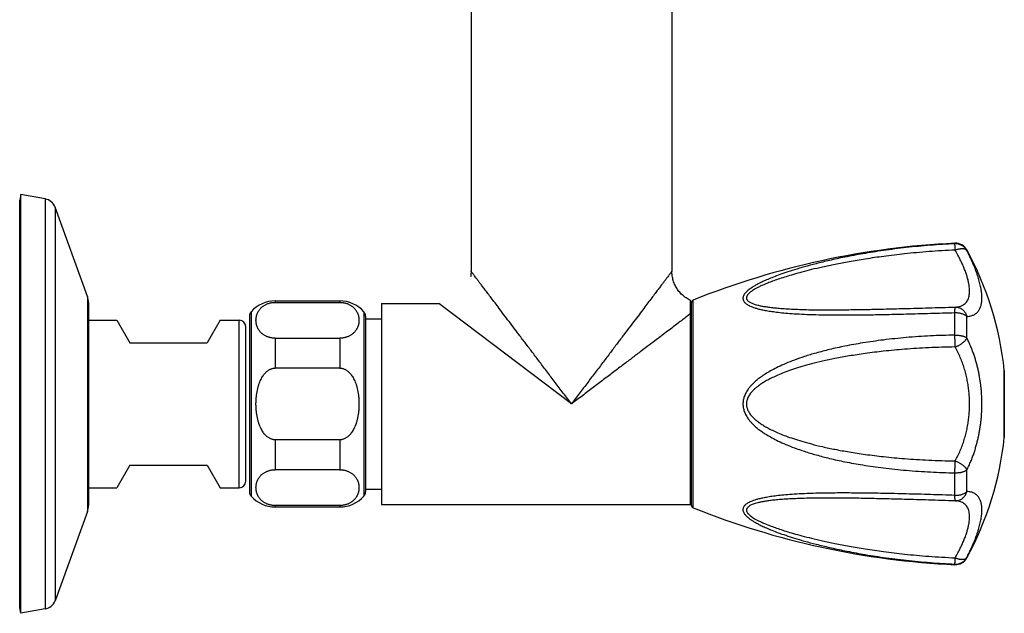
# Model space of a CAD drawing. Header units: millimetres. Extents: x 1094 to 1704, y 605 to 1147.
# Tile 12 of 14: x 1551 to 1704, y 605 to 698. Entities that reach past the tile are written whole.
import ezdxf

# ---------------------------------------------------------------- set-up
doc = ezdxf.new("R2010")
doc.units = ezdxf.units.MM
doc.header["$LTSCALE"] = 30.734
doc.layers.get('0').update_dxf_attribs({"linetype": 'CONTINUOUS'})

msp = doc.modelspace()

# ---------------------------------------------------------------- linework, layer by layer
at = {"color": 7, "linetype": 'CONTINUOUS'}
for p, q in [((1620.71, 770.32), (1620.71, 658.52)), ((1651.91, 770.32), (1651.91, 658.52)), ((1550.76, 670.42), (1550.61, 669.57)), ((1550.76, 605.42), (1550.76, 670.42)), ((1554.57, 669.74), (1550.76, 670.42)), ((1550.61, 606.27), (1550.61, 669.57)), ((1561.14, 654.62), (1556.1, 668.46)), ((1620.68, 657.99), (1620.67, 657.89)), ((1651.99, 657.61), (1651.96, 657.8)), ((1561.31, 653.66), (1561.31, 622.17)), ((1590.31, 653.92), (1600.31, 653.92)), ((1590.31, 653.69), (1600.31, 653.69)), ((1606.81, 653.52), (1615.71, 653.52)), ((1606.81, 653.52), (1606.81, 622.32)), ((1654.81, 622.32), (1654.81, 653.98)), ((1654.91, 653.58), (1654.91, 622.25)), ((1586.31, 651.56), (1586.31, 624.27)), ((1604.31, 651.56), (1604.31, 624.27)), ((1561.31, 650.92), (1565.69, 650.92)), ((1565.69, 650.92), (1567.71, 647.42)), ((1581.73, 650.92), (1579.71, 647.42)), ((1581.73, 650.92), (1584.71, 650.92)), ((1604.31, 651.14), (1606.81, 651.14)), ((1654.91, 650.42), (1654.81, 650.42)), ((1585.71, 625.92), (1585.71, 649.92)), ((1567.71, 647.42), (1579.71, 647.42)), ((1590.31, 648.12), (1600.31, 648.12)), ((1600.31, 643.48), (1590.31, 643.48)), ((1703.54, 643.12), (1703.54, 632.72)), ((1600.31, 632.35), (1590.31, 632.35)), ((1567.71, 628.42), (1565.69, 624.92)), ((1567.71, 628.42), (1579.71, 628.42)), ((1579.71, 628.42), (1581.73, 624.92)), ((1600.31, 627.71), (1590.31, 627.71)), ((1561.31, 624.92), (1565.69, 624.92)), ((1581.73, 624.92), (1584.71, 624.92)), ((1604.31, 624.7), (1606.81, 624.7)), ((1654.91, 625.42), (1654.81, 625.42)), ((1561.14, 621.21), (1556.1, 607.37)), ((1600.31, 622.14), (1590.31, 622.14)), ((1590.31, 621.92), (1600.31, 621.92)), ((1606.81, 622.32), (1654.81, 622.32)), ((1550.76, 605.42), (1550.61, 606.27)), ((1554.57, 606.09), (1550.76, 605.42))]:
    msp.add_line(p, q, dxfattribs=at)
at = {"color": 9, "linetype": 'CONTINUOUS'}
for p, q in [((1554.57, 669.74), (1554.57, 606.09)), ((1556.1, 668.46), (1556.1, 607.37)), ((1695.87, 662.78), (1695.87, 662.87)), ((1697.72, 661.75), (1697.72, 661.82)), ((1561.14, 654.62), (1561.14, 621.21)), ((1590.31, 653.92), (1590.31, 653.69)), ((1600.31, 653.92), (1600.31, 653.69)), ((1636.31, 637.92), (1615.71, 653.52)), ((1655.22, 621.79), (1655.22, 654.04)), ((1586.56, 652.22), (1586.56, 623.61)), ((1604.06, 652.22), (1604.06, 623.61)), ((1695.87, 648.6), (1695.87, 652.1)), ((1697.72, 648.16), (1697.72, 651.51)), ((1584.71, 624.92), (1584.71, 650.92)), ((1590.31, 648.12), (1590.31, 643.48)), ((1600.31, 648.12), (1600.31, 643.48)), ((1703.54, 632.7), (1703.54, 643.14)), ((1590.31, 632.35), (1590.31, 627.71)), ((1600.31, 632.35), (1600.31, 627.71)), ((1695.87, 623.73), (1695.87, 627.23)), ((1697.72, 624.33), (1697.72, 627.68)), ((1590.31, 622.14), (1590.31, 621.92)), ((1600.31, 622.14), (1600.31, 621.92)), ((1697.72, 614.01), (1697.72, 614.09)), ((1695.87, 612.97), (1695.87, 613.05))]:
    msp.add_line(p, q, dxfattribs=at)
at = {"color": 7, "linetype": 'CONTINUOUS'}
for points in [[(1620.68, 657.99), (1620.66, 657.8), (1620.63, 657.65)], [(1620.71, 658.52), (1620.71, 658.36), (1620.7, 658.17), (1620.68, 657.99)], [(1651.96, 657.8), (1651.94, 657.99), (1651.92, 658.17), (1651.91, 658.36), (1651.91, 658.52)], [(1654.81, 653.98), (1654.75, 654.01), (1654.58, 654.09), (1654.42, 654.18), (1654.26, 654.28), (1654.1, 654.38), (1653.94, 654.49), (1653.79, 654.61), (1653.65, 654.73), (1653.51, 654.85), (1653.37, 654.98), (1653.24, 655.12), (1653.12, 655.26), (1653, 655.4), (1652.88, 655.55), (1652.77, 655.71), (1652.67, 655.87), (1652.57, 656.03), (1652.48, 656.19), (1652.4, 656.36), (1652.32, 656.53), (1652.25, 656.71), (1652.18, 656.88), (1652.12, 657.06), (1652.07, 657.24), (1652.03, 657.43), (1651.99, 657.61)]]:
    msp.add_lwpolyline(points, dxfattribs=at)
for centre, radius, start, end in [((1554.22, 667.77), 2, 20, 80), ((1701.69, 538), 125, 92.667, 111.8227), ((1695.97, 660.87), 2, 28.564, 92.667), ((1653.81, 637.92), 50, 5.9936, 28.564), ((1558.51, 653.66), 2.8, 0, 20), ((1590.31, 648.92), 5, 90, 138.5904), ((1600.31, 648.92), 5, 41.4096, 90), ((1655.41, 653.58), 0.5, 111.8227, 180), ((1587.31, 651.56), 1, 138.5904, 180), ((1603.31, 651.56), 1, 0, 41.4096), ((1584.71, 649.92), 1, 0, 90), ((1703.34, 643.12), 0.2, 0, 5.9936), ((1653.81, 637.92), 50, 331.436, 354.0064), ((1703.34, 632.72), 0.2, 354.0064, 360), ((1584.71, 625.92), 1, 270, 360), ((1587.31, 624.27), 1, 180, 221.4096), ((1603.31, 624.27), 1, 318.5904, 360), ((1590.31, 626.92), 5, 221.4096, 270), ((1600.31, 626.92), 5, 270, 318.5904), ((1558.51, 622.17), 2.8, 340, 360), ((1655.41, 622.25), 0.5, 180, 248.1773), ((1701.69, 737.83), 125, 248.1773, 267.333), ((1695.97, 614.97), 2, 267.333, 331.436), ((1554.22, 608.06), 2, 280, 340)]:
    msp.add_arc(centre, radius, start, end, dxfattribs=at)
at = {"color": 9, "linetype": 'CONTINUOUS'}
for centre, start, end in [((1695.97, 660.78), 28.7027, 92.7018), ((1695.97, 615.05), 267.2981, 331.2974)]:
    msp.add_arc(centre, 2, start, end, dxfattribs=at)
for points, knots in [([(1695.87, 662.78), (1694.6, 662.72), (1692.07, 662.57), (1688.37, 662.22), (1684.86, 661.77), (1681.69, 661.27), (1678.89, 660.75), (1676.47, 660.23), (1674.38, 659.72), (1672.56, 659.23), (1670.99, 658.77), (1669.64, 658.33), (1668.47, 657.92), (1667.48, 657.54), (1666.63, 657.19), (1665.91, 656.86), (1665.31, 656.56), (1664.81, 656.28), (1664.4, 656.03), (1664.05, 655.8), (1663.77, 655.58), (1663.54, 655.38), (1663.36, 655.19), (1663.21, 655.01), (1663.1, 654.85), (1663.02, 654.69), (1662.97, 654.53), (1662.94, 654.38), (1662.94, 654.24), (1662.96, 654.09), (1663.02, 653.95), (1663.1, 653.81), (1663.21, 653.67), (1663.36, 653.54), (1663.54, 653.4), (1663.77, 653.26), (1664.05, 653.11), (1664.39, 652.97), (1664.81, 652.83), (1665.31, 652.68), (1665.91, 652.54), (1666.62, 652.4), (1667.47, 652.27), (1668.47, 652.14), (1669.63, 652.02), (1670.99, 651.92), (1672.56, 651.84), (1674.38, 651.78), (1676.47, 651.74), (1678.9, 651.73), (1681.69, 651.75), (1684.87, 651.81), (1688.37, 651.89), (1692.08, 651.99), (1694.6, 652.06), (1695.87, 652.1)], [0, 0, 0, 0, 0.05598, 0.110837, 0.163265, 0.210616, 0.25188, 0.287805, 0.31912, 0.34642, 0.370206, 0.39089, 0.40882, 0.424305, 0.437629, 0.449048, 0.458791, 0.467077, 0.474123, 0.480127, 0.485262, 0.489672, 0.493488, 0.496804, 0.499719, 0.502314, 0.504661, 0.506844, 0.508936, 0.511019, 0.513179, 0.515496, 0.518063, 0.520966, 0.524303, 0.528185, 0.532731, 0.538094, 0.544443, 0.55198, 0.560919, 0.571486, 0.583919, 0.598483, 0.615472, 0.635208, 0.658057, 0.684449, 0.714906, 0.750049, 0.790644, 0.837445, 0.889464, 0.944102, 1, 1, 1, 1]), ([(1695.91, 661.81), (1695.9, 661.86), (1695.9, 661.96), (1695.89, 662.11), (1695.89, 662.25), (1695.88, 662.37), (1695.88, 662.48), (1695.88, 662.57), (1695.87, 662.65), (1695.87, 662.71), (1695.87, 662.75), (1695.87, 662.78), (1695.87, 662.78)], [0, 0, 0, 0, 0.163651, 0.316274, 0.456483, 0.583006, 0.69469, 0.790514, 0.869588, 0.931187, 0.974761, 1, 1, 1, 1]), ([(1695.91, 661.81), (1694.53, 661.75), (1691.91, 661.59), (1688.21, 661.25), (1684.93, 660.86), (1682.06, 660.44), (1679.54, 660.02), (1677.33, 659.6), (1675.38, 659.19), (1673.67, 658.79), (1672.16, 658.4), (1670.84, 658.04), (1669.68, 657.69), (1668.66, 657.37), (1667.77, 657.06), (1667, 656.77), (1666.34, 656.5), (1665.77, 656.25), (1665.28, 656.02), (1664.88, 655.8), (1664.54, 655.6), (1664.26, 655.41), (1664.04, 655.24), (1663.87, 655.08), (1663.73, 654.94), (1663.63, 654.81), (1663.56, 654.68), (1663.51, 654.57), (1663.49, 654.45), (1663.49, 654.34), (1663.51, 654.23), (1663.55, 654.13), (1663.62, 654.02), (1663.72, 653.92), (1663.85, 653.81), (1664.02, 653.7), (1664.24, 653.59), (1664.52, 653.48), (1664.85, 653.36), (1665.26, 653.25), (1665.74, 653.14), (1666.31, 653.04), (1666.97, 652.94), (1667.74, 652.85), (1668.62, 652.77), (1669.64, 652.69), (1670.8, 652.63), (1672.13, 652.58), (1673.63, 652.54), (1675.35, 652.53), (1677.3, 652.53), (1679.51, 652.55), (1682.03, 652.59), (1684.91, 652.65), (1688.2, 652.74), (1691.91, 652.84), (1694.53, 652.92), (1695.91, 652.96)], [0, 0, 0, 0, 0.061655, 0.118002, 0.167106, 0.210262, 0.248257, 0.281799, 0.311444, 0.337659, 0.36084, 0.381323, 0.399399, 0.415322, 0.429314, 0.441569, 0.45226, 0.461543, 0.469559, 0.476437, 0.482292, 0.487236, 0.491378, 0.494837, 0.497737, 0.500197, 0.502314, 0.504179, 0.505879, 0.50749, 0.509096, 0.510783, 0.512639, 0.514763, 0.517263, 0.520256, 0.523879, 0.528261, 0.533517, 0.539756, 0.547106, 0.5557, 0.565683, 0.577215, 0.590476, 0.605665, 0.623011, 0.642777, 0.665263, 0.690819, 0.719852, 0.752848, 0.790381, 0.833183, 0.882056, 0.938329, 1, 1, 1, 1]), ([(1695.91, 661.81), (1695.97, 661.83), (1696.09, 661.88), (1696.27, 661.93), (1696.45, 661.98), (1696.63, 662.01), (1696.8, 662.03), (1696.96, 662.04), (1697.11, 662.04), (1697.25, 662.02), (1697.37, 661.99), (1697.49, 661.95), (1697.58, 661.89), (1697.66, 661.83), (1697.71, 661.77), (1697.72, 661.75)], [0, 0, 0, 0, 0.101992, 0.201522, 0.297903, 0.390456, 0.478553, 0.561655, 0.639398, 0.711599, 0.778272, 0.839678, 0.896402, 0.949398, 1, 1, 1, 1]), ([(1695.91, 652.96), (1696.05, 652.97), (1696.32, 653), (1696.7, 653.08), (1697.03, 653.22), (1697.31, 653.39), (1697.56, 653.61), (1697.76, 653.86), (1697.91, 654.15), (1698.03, 654.48), (1698.11, 654.84), (1698.14, 655.24), (1698.14, 655.67), (1698.1, 656.13), (1698.02, 656.63), (1697.91, 657.16), (1697.75, 657.73), (1697.55, 658.33), (1697.31, 658.96), (1697.03, 659.62), (1696.7, 660.32), (1696.32, 661.06), (1696.05, 661.55), (1695.91, 661.81)], [0, 0, 0, 0, 0.04016, 0.076467, 0.109771, 0.141012, 0.171183, 0.201271, 0.232181, 0.264683, 0.299399, 0.336811, 0.377293, 0.421141, 0.468599, 0.519873, 0.575151, 0.6346, 0.698381, 0.766654, 0.839574, 0.917301, 1, 1, 1, 1]), ([(1697.72, 651.51), (1697.83, 651.51), (1698.05, 651.53), (1698.34, 651.59), (1698.6, 651.67), (1698.84, 651.77), (1699.04, 651.89), (1699.23, 652.03), (1699.39, 652.19), (1699.53, 652.36), (1699.66, 652.55), (1699.76, 652.75), (1699.86, 652.98), (1699.93, 653.22), (1699.99, 653.48), (1700.03, 653.76), (1700.06, 654.06), (1700.06, 654.37), (1700.05, 654.7), (1700.03, 655.05), (1699.99, 655.41), (1699.93, 655.79), (1699.85, 656.18), (1699.76, 656.58), (1699.65, 657), (1699.53, 657.43), (1699.38, 657.88), (1699.22, 658.35), (1699.04, 658.84), (1698.84, 659.36), (1698.6, 659.9), (1698.34, 660.48), (1698.05, 661.1), (1697.84, 661.52), (1697.72, 661.75)], [0, 0, 0, 0, 0.027975, 0.052923, 0.075554, 0.096474, 0.116196, 0.135163, 0.15376, 0.17233, 0.191172, 0.210554, 0.230706, 0.251818, 0.274061, 0.297544, 0.322362, 0.348561, 0.376157, 0.405151, 0.435529, 0.467274, 0.500401, 0.534936, 0.57095, 0.608555, 0.64791, 0.689234, 0.732801, 0.778967, 0.828167, 0.880939, 0.937954, 1, 1, 1, 1]), ([(1636.31, 637.92), (1635.89, 638.48), (1635.05, 639.58), (1633.8, 641.23), (1632.58, 642.84), (1631.4, 644.4), (1630.27, 645.89), (1629.2, 647.3), (1628.2, 648.62), (1627.28, 649.84), (1626.42, 650.97), (1625.64, 652), (1624.93, 652.94), (1624.3, 653.78), (1623.73, 654.53), (1623.22, 655.2), (1622.77, 655.8), (1622.38, 656.32), (1622.03, 656.77), (1621.74, 657.16), (1621.48, 657.49), (1621.27, 657.77), (1621.1, 658), (1620.96, 658.19), (1620.85, 658.33), (1620.78, 658.43), (1620.73, 658.48), (1620.71, 658.51), (1620.71, 658.52)], [0, 0, 0, 0, 0.081316, 0.161543, 0.239955, 0.315798, 0.388308, 0.456839, 0.521008, 0.580543, 0.635324, 0.685337, 0.730663, 0.771466, 0.807964, 0.840413, 0.869086, 0.894253, 0.916154, 0.935029, 0.951125, 0.964666, 0.975838, 0.984766, 0.991554, 0.996296, 0.999082, 1, 1, 1, 1]), ([(1651.91, 658.52), (1651.9, 658.51), (1651.88, 658.48), (1651.84, 658.43), (1651.77, 658.33), (1651.66, 658.19), (1651.52, 658), (1651.35, 657.77), (1651.13, 657.49), (1650.88, 657.16), (1650.58, 656.77), (1650.24, 656.32), (1649.85, 655.8), (1649.4, 655.2), (1648.89, 654.53), (1648.32, 653.78), (1647.68, 652.94), (1646.98, 652), (1646.19, 650.97), (1645.34, 649.84), (1644.41, 648.62), (1643.41, 647.3), (1642.35, 645.89), (1641.22, 644.4), (1640.04, 642.84), (1638.82, 641.23), (1637.57, 639.58), (1636.73, 638.48), (1636.31, 637.92)], [0, 0, 0, 0, 0.000918, 0.003704, 0.008445, 0.015234, 0.024161, 0.035333, 0.048874, 0.064969, 0.083844, 0.105745, 0.130912, 0.159584, 0.192033, 0.228532, 0.269334, 0.31466, 0.364673, 0.419455, 0.47899, 0.543158, 0.611689, 0.6842, 0.760044, 0.838455, 0.918684, 1, 1, 1, 1]), ([(1654.81, 651.93), (1654.64, 651.8), (1654.27, 651.52), (1653.69, 651.08), (1653.02, 650.57), (1652.27, 650), (1651.43, 649.37), (1650.5, 648.66), (1649.46, 647.88), (1648.33, 647.02), (1647.1, 646.09), (1645.78, 645.09), (1644.36, 644.01), (1642.86, 642.88), (1641.29, 641.69), (1639.66, 640.46), (1638, 639.19), (1636.87, 638.34), (1636.31, 637.92)], [0, 0, 0, 0, 0.027705, 0.059311, 0.095155, 0.135576, 0.180881, 0.231327, 0.287088, 0.348235, 0.414749, 0.486478, 0.563185, 0.64444, 0.729661, 0.817955, 0.908374, 1, 1, 1, 1]), ([(1695.87, 652.1), (1695.87, 652.15), (1695.87, 652.25), (1695.87, 652.39), (1695.87, 652.51), (1695.88, 652.63), (1695.88, 652.72), (1695.88, 652.8), (1695.89, 652.87), (1695.89, 652.92), (1695.9, 652.94), (1695.9, 652.96), (1695.91, 652.96)], [0, 0, 0, 0, 0.175506, 0.337073, 0.483697, 0.613999, 0.726763, 0.82096, 0.895767, 0.950578, 0.985092, 1, 1, 1, 1]), ([(1695.87, 652.1), (1695.94, 652.1), (1696.08, 652.1), (1696.28, 652.09), (1696.48, 652.06), (1696.67, 652.03), (1696.86, 651.98), (1697.03, 651.93), (1697.2, 651.86), (1697.35, 651.78), (1697.49, 651.7), (1697.62, 651.61), (1697.69, 651.54), (1697.72, 651.51)], [0, 0, 0, 0, 0.101975, 0.203579, 0.304141, 0.40297, 0.499377, 0.592762, 0.682608, 0.76849, 0.850115, 0.927297, 1, 1, 1, 1]), ([(1695.91, 652.96), (1695.97, 652.96), (1696.09, 652.96), (1696.28, 652.93), (1696.46, 652.89), (1696.63, 652.82), (1696.8, 652.74), (1696.96, 652.63), (1697.12, 652.51), (1697.25, 652.38), (1697.38, 652.22), (1697.49, 652.06), (1697.59, 651.88), (1697.66, 651.7), (1697.71, 651.57), (1697.72, 651.51)], [0, 0, 0, 0, 0.073906, 0.147995, 0.222443, 0.29738, 0.372886, 0.449004, 0.525783, 0.603261, 0.681438, 0.760276, 0.839709, 0.919652, 1, 1, 1, 1]), ([(1695.87, 648.6), (1694.6, 648.58), (1692.08, 648.5), (1688.37, 648.25), (1684.87, 647.88), (1681.69, 647.43), (1678.89, 646.93), (1676.47, 646.4), (1674.37, 645.86), (1672.56, 645.31), (1670.99, 644.76), (1669.63, 644.22), (1668.46, 643.7), (1667.47, 643.19), (1666.62, 642.7), (1665.9, 642.23), (1665.3, 641.79), (1664.8, 641.36), (1664.39, 640.97), (1664.04, 640.59), (1663.76, 640.23), (1663.54, 639.89), (1663.35, 639.56), (1663.21, 639.25), (1663.1, 638.94), (1663.02, 638.64), (1662.96, 638.35), (1662.94, 638.06), (1662.94, 637.77), (1662.96, 637.48), (1663.02, 637.19), (1663.1, 636.89), (1663.21, 636.59), (1663.35, 636.27), (1663.54, 635.94), (1663.76, 635.6), (1664.04, 635.24), (1664.39, 634.87), (1664.8, 634.47), (1665.3, 634.05), (1665.9, 633.6), (1666.62, 633.13), (1667.47, 632.64), (1668.46, 632.13), (1669.63, 631.61), (1670.99, 631.07), (1672.56, 630.53), (1674.38, 629.98), (1676.47, 629.43), (1678.89, 628.9), (1681.69, 628.4), (1684.87, 627.95), (1688.37, 627.59), (1692.08, 627.33), (1694.6, 627.25), (1695.87, 627.23)], [0, 0, 0, 0, 0.052519, 0.103927, 0.153095, 0.197502, 0.236206, 0.269994, 0.29955, 0.325449, 0.348163, 0.368084, 0.385538, 0.400814, 0.414172, 0.425849, 0.436052, 0.44497, 0.452802, 0.459734, 0.46593, 0.471528, 0.476644, 0.481377, 0.485809, 0.49002, 0.494074, 0.498035, 0.501968, 0.505929, 0.509983, 0.514194, 0.518626, 0.52336, 0.528476, 0.534075, 0.540271, 0.547203, 0.555035, 0.563954, 0.574158, 0.585835, 0.599194, 0.614469, 0.631923, 0.651844, 0.674557, 0.700455, 0.730011, 0.763797, 0.802499, 0.846905, 0.896074, 0.947481, 1, 1, 1, 1]), ([(1695.91, 646.76), (1695.9, 646.82), (1695.9, 646.94), (1695.89, 647.11), (1695.89, 647.3), (1695.88, 647.48), (1695.88, 647.67), (1695.88, 647.86), (1695.87, 648.05), (1695.87, 648.24), (1695.87, 648.42), (1695.87, 648.54), (1695.87, 648.6)], [0, 0, 0, 0, 0.092903, 0.189818, 0.289866, 0.39214, 0.495713, 0.599642, 0.70296, 0.804705, 0.903929, 1, 1, 1, 1]), ([(1695.87, 648.6), (1695.94, 648.6), (1696.08, 648.6), (1696.28, 648.59), (1696.48, 648.58), (1696.67, 648.55), (1696.86, 648.51), (1697.03, 648.47), (1697.2, 648.42), (1697.35, 648.37), (1697.49, 648.3), (1697.61, 648.23), (1697.69, 648.18), (1697.72, 648.16)], [0, 0, 0, 0, 0.105067, 0.209672, 0.312968, 0.41409, 0.512171, 0.606437, 0.696191, 0.780833, 0.85989, 0.933008, 1, 1, 1, 1]), ([(1695.91, 646.76), (1695.97, 646.79), (1696.09, 646.83), (1696.28, 646.92), (1696.46, 647.01), (1696.63, 647.11), (1696.8, 647.21), (1696.96, 647.32), (1697.11, 647.44), (1697.25, 647.56), (1697.38, 647.68), (1697.49, 647.8), (1697.58, 647.92), (1697.66, 648.04), (1697.7, 648.12), (1697.72, 648.16)], [0, 0, 0, 0, 0.085319, 0.171692, 0.258451, 0.344883, 0.430247, 0.513803, 0.594887, 0.67289, 0.747254, 0.817482, 0.883175, 0.944054, 1, 1, 1, 1]), ([(1697.72, 627.68), (1697.84, 627.91), (1698.05, 628.36), (1698.35, 629.03), (1698.61, 629.69), (1698.84, 630.34), (1699.04, 630.97), (1699.22, 631.6), (1699.39, 632.23), (1699.53, 632.85), (1699.65, 633.47), (1699.76, 634.09), (1699.85, 634.72), (1699.93, 635.35), (1699.99, 635.99), (1700.03, 636.63), (1700.05, 637.27), (1700.06, 637.92), (1700.05, 638.56), (1700.03, 639.2), (1699.99, 639.84), (1699.93, 640.48), (1699.85, 641.11), (1699.76, 641.74), (1699.65, 642.36), (1699.53, 642.99), (1699.39, 643.61), (1699.22, 644.23), (1699.04, 644.86), (1698.84, 645.5), (1698.61, 646.14), (1698.35, 646.8), (1698.05, 647.48), (1697.84, 647.93), (1697.72, 648.16)], [0, 0, 0, 0, 0.036102, 0.070767, 0.10416, 0.136471, 0.167914, 0.1987, 0.22902, 0.25907, 0.288979, 0.318849, 0.348767, 0.378779, 0.408925, 0.439199, 0.46957, 0.5, 0.53043, 0.560801, 0.591075, 0.621221, 0.651233, 0.681151, 0.711021, 0.74093, 0.77098, 0.8013, 0.832086, 0.863528, 0.89584, 0.929233, 0.963898, 1, 1, 1, 1]), ([(1695.91, 646.76), (1694.53, 646.74), (1691.91, 646.66), (1688.2, 646.43), (1684.92, 646.13), (1682.05, 645.77), (1679.53, 645.39), (1677.31, 644.99), (1675.37, 644.57), (1673.65, 644.15), (1672.14, 643.74), (1670.82, 643.32), (1669.66, 642.91), (1668.64, 642.51), (1667.75, 642.12), (1666.98, 641.74), (1666.32, 641.37), (1665.75, 641.02), (1665.27, 640.67), (1664.86, 640.34), (1664.52, 640.03), (1664.25, 639.73), (1664.03, 639.45), (1663.86, 639.19), (1663.72, 638.93), (1663.63, 638.7), (1663.56, 638.47), (1663.51, 638.24), (1663.49, 638.03), (1663.49, 637.81), (1663.51, 637.59), (1663.56, 637.37), (1663.63, 637.14), (1663.72, 636.9), (1663.86, 636.65), (1664.03, 636.38), (1664.25, 636.1), (1664.52, 635.8), (1664.86, 635.49), (1665.27, 635.16), (1665.75, 634.82), (1666.32, 634.46), (1666.98, 634.09), (1667.75, 633.71), (1668.64, 633.32), (1669.66, 632.92), (1670.82, 632.51), (1672.14, 632.1), (1673.65, 631.68), (1675.37, 631.26), (1677.31, 630.85), (1679.53, 630.44), (1682.05, 630.06), (1684.92, 629.71), (1688.2, 629.4), (1691.91, 629.17), (1694.53, 629.09), (1695.91, 629.07)], [0, 0, 0, 0, 0.058807, 0.112491, 0.159273, 0.200371, 0.236564, 0.268542, 0.296847, 0.321937, 0.344195, 0.363948, 0.381476, 0.397025, 0.410809, 0.423018, 0.433821, 0.443367, 0.451793, 0.459223, 0.465765, 0.471516, 0.476578, 0.481063, 0.485079, 0.488735, 0.492132, 0.495347, 0.49846, 0.501541, 0.504654, 0.50787, 0.511267, 0.514923, 0.518939, 0.523424, 0.528486, 0.534237, 0.54078, 0.548211, 0.556637, 0.566183, 0.576986, 0.589196, 0.602981, 0.61853, 0.636058, 0.65581, 0.678068, 0.703158, 0.731464, 0.763441, 0.799633, 0.840731, 0.887512, 0.941195, 1, 1, 1, 1]), ([(1695.91, 629.07), (1696.05, 629.34), (1696.33, 629.88), (1696.71, 630.7), (1697.04, 631.53), (1697.32, 632.37), (1697.56, 633.21), (1697.75, 634.06), (1697.91, 634.92), (1698.03, 635.77), (1698.1, 636.63), (1698.14, 637.49), (1698.14, 638.35), (1698.1, 639.2), (1698.03, 640.06), (1697.91, 640.92), (1697.75, 641.77), (1697.56, 642.62), (1697.32, 643.46), (1697.04, 644.3), (1696.71, 645.13), (1696.33, 645.96), (1696.05, 646.5), (1695.91, 646.76)], [0, 0, 0, 0, 0.049606, 0.098601, 0.147051, 0.19503, 0.242607, 0.289851, 0.336827, 0.383598, 0.430222, 0.476757, 0.523262, 0.569795, 0.616416, 0.663185, 0.710159, 0.757401, 0.804976, 0.852953, 0.901401, 0.950394, 1, 1, 1, 1]), ([(1695.87, 627.23), (1695.87, 627.29), (1695.87, 627.41), (1695.87, 627.59), (1695.87, 627.78), (1695.88, 627.97), (1695.88, 628.16), (1695.88, 628.35), (1695.89, 628.54), (1695.89, 628.72), (1695.9, 628.9), (1695.9, 629.01), (1695.91, 629.07)], [0, 0, 0, 0, 0.096071, 0.195295, 0.29704, 0.400358, 0.504287, 0.60786, 0.710135, 0.810183, 0.907097, 1, 1, 1, 1]), ([(1695.91, 629.07), (1695.97, 629.05), (1696.09, 629), (1696.28, 628.92), (1696.46, 628.82), (1696.63, 628.73), (1696.8, 628.62), (1696.96, 628.51), (1697.11, 628.4), (1697.25, 628.28), (1697.38, 628.16), (1697.49, 628.04), (1697.58, 627.92), (1697.66, 627.8), (1697.7, 627.72), (1697.72, 627.68)], [0, 0, 0, 0, 0.085319, 0.171692, 0.258451, 0.344883, 0.430247, 0.513803, 0.594887, 0.67289, 0.747254, 0.817482, 0.883175, 0.944054, 1, 1, 1, 1]), ([(1695.87, 627.23), (1695.94, 627.23), (1696.08, 627.23), (1696.28, 627.24), (1696.48, 627.26), (1696.67, 627.28), (1696.86, 627.32), (1697.03, 627.36), (1697.2, 627.41), (1697.35, 627.47), (1697.49, 627.53), (1697.61, 627.6), (1697.69, 627.65), (1697.72, 627.68)], [0, 0, 0, 0, 0.105068, 0.209673, 0.312969, 0.41409, 0.512172, 0.606437, 0.696191, 0.780833, 0.85989, 0.933007, 1, 1, 1, 1]), ([(1695.87, 623.73), (1694.6, 623.77), (1692.08, 623.85), (1688.37, 623.95), (1684.87, 624.03), (1681.69, 624.08), (1678.9, 624.1), (1676.48, 624.09), (1674.38, 624.05), (1672.56, 623.99), (1670.99, 623.91), (1669.64, 623.81), (1668.47, 623.69), (1667.48, 623.57), (1666.63, 623.43), (1665.91, 623.29), (1665.31, 623.15), (1664.81, 623.01), (1664.4, 622.86), (1664.05, 622.72), (1663.77, 622.58), (1663.54, 622.44), (1663.36, 622.3), (1663.21, 622.16), (1663.1, 622.02), (1663.02, 621.88), (1662.96, 621.74), (1662.94, 621.6), (1662.94, 621.45), (1662.96, 621.3), (1663.02, 621.15), (1663.1, 620.99), (1663.21, 620.82), (1663.36, 620.64), (1663.54, 620.45), (1663.77, 620.25), (1664.05, 620.04), (1664.4, 619.8), (1664.81, 619.55), (1665.31, 619.27), (1665.91, 618.97), (1666.63, 618.64), (1667.48, 618.29), (1668.48, 617.91), (1669.64, 617.5), (1671, 617.06), (1672.57, 616.6), (1674.38, 616.11), (1676.48, 615.61), (1678.89, 615.09), (1681.69, 614.56), (1684.86, 614.06), (1688.36, 613.62), (1692.07, 613.27), (1694.6, 613.11), (1695.87, 613.05)], [0, 0, 0, 0, 0.055904, 0.110534, 0.162578, 0.20936, 0.249909, 0.285027, 0.315467, 0.341849, 0.364695, 0.384434, 0.401431, 0.416005, 0.428451, 0.439033, 0.447985, 0.455527, 0.461884, 0.467249, 0.471802, 0.475683, 0.479024, 0.481929, 0.484495, 0.486816, 0.488975, 0.491059, 0.493151, 0.495332, 0.497683, 0.500275, 0.503188, 0.506509, 0.51032, 0.514733, 0.519867, 0.525869, 0.53292, 0.541216, 0.550977, 0.562412, 0.575751, 0.591248, 0.609186, 0.629873, 0.653656, 0.680948, 0.712247, 0.748148, 0.789365, 0.836709, 0.889169, 0.944015, 1, 1, 1, 1]), ([(1695.87, 623.73), (1695.94, 623.73), (1696.08, 623.73), (1696.28, 623.75), (1696.48, 623.77), (1696.67, 623.8), (1696.86, 623.85), (1697.03, 623.91), (1697.2, 623.97), (1697.35, 624.05), (1697.49, 624.13), (1697.62, 624.22), (1697.69, 624.29), (1697.72, 624.33)], [0, 0, 0, 0, 0.101974, 0.203579, 0.304141, 0.402969, 0.499376, 0.592761, 0.682607, 0.76849, 0.850114, 0.927297, 1, 1, 1, 1]), ([(1695.91, 622.87), (1695.97, 622.87), (1696.09, 622.87), (1696.28, 622.9), (1696.46, 622.95), (1696.63, 623.01), (1696.8, 623.1), (1696.96, 623.2), (1697.12, 623.32), (1697.25, 623.46), (1697.38, 623.61), (1697.49, 623.77), (1697.59, 623.95), (1697.66, 624.13), (1697.71, 624.26), (1697.72, 624.33)], [0, 0, 0, 0, 0.073907, 0.147995, 0.222444, 0.29738, 0.372886, 0.449004, 0.525783, 0.603261, 0.681438, 0.760276, 0.839709, 0.919652, 1, 1, 1, 1]), ([(1697.72, 614.09), (1697.84, 614.31), (1698.05, 614.73), (1698.34, 615.35), (1698.6, 615.93), (1698.84, 616.48), (1699.04, 616.99), (1699.22, 617.48), (1699.38, 617.95), (1699.53, 618.4), (1699.65, 618.84), (1699.76, 619.25), (1699.85, 619.66), (1699.93, 620.05), (1699.99, 620.42), (1700.03, 620.78), (1700.05, 621.13), (1700.06, 621.46), (1700.06, 621.78), (1700.03, 622.07), (1699.99, 622.35), (1699.93, 622.61), (1699.86, 622.85), (1699.76, 623.08), (1699.66, 623.29), (1699.53, 623.48), (1699.39, 623.65), (1699.23, 623.8), (1699.04, 623.94), (1698.84, 624.06), (1698.6, 624.16), (1698.34, 624.24), (1698.05, 624.3), (1697.83, 624.32), (1697.72, 624.33)], [0, 0, 0, 0, 0.062058, 0.119083, 0.171861, 0.221066, 0.267234, 0.310803, 0.352125, 0.391479, 0.42908, 0.465091, 0.499619, 0.532742, 0.564482, 0.594853, 0.623842, 0.651434, 0.677628, 0.702444, 0.725925, 0.748164, 0.769278, 0.789428, 0.808811, 0.827652, 0.846223, 0.86482, 0.883788, 0.903511, 0.924433, 0.947066, 0.972017, 1, 1, 1, 1]), ([(1695.91, 622.87), (1694.53, 622.91), (1691.91, 622.99), (1688.2, 623.1), (1684.91, 623.18), (1682.04, 623.25), (1679.52, 623.29), (1677.31, 623.31), (1675.36, 623.31), (1673.65, 623.29), (1672.14, 623.25), (1670.82, 623.2), (1669.66, 623.14), (1668.64, 623.07), (1667.76, 622.99), (1666.99, 622.89), (1666.33, 622.8), (1665.76, 622.69), (1665.27, 622.59), (1664.87, 622.48), (1664.53, 622.36), (1664.26, 622.25), (1664.04, 622.14), (1663.86, 622.03), (1663.73, 621.92), (1663.63, 621.82), (1663.56, 621.71), (1663.51, 621.6), (1663.49, 621.5), (1663.49, 621.39), (1663.51, 621.27), (1663.56, 621.15), (1663.63, 621.03), (1663.73, 620.9), (1663.86, 620.75), (1664.04, 620.6), (1664.26, 620.43), (1664.53, 620.24), (1664.87, 620.04), (1665.28, 619.82), (1665.76, 619.59), (1666.33, 619.34), (1666.99, 619.07), (1667.76, 618.78), (1668.65, 618.47), (1669.66, 618.14), (1670.82, 617.8), (1672.15, 617.43), (1673.66, 617.05), (1675.37, 616.65), (1677.32, 616.24), (1679.53, 615.81), (1682.05, 615.39), (1684.92, 614.97), (1688.2, 614.58), (1691.91, 614.24), (1694.53, 614.09), (1695.91, 614.03)], [0, 0, 0, 0, 0.061694, 0.117907, 0.166745, 0.209508, 0.247005, 0.279968, 0.308971, 0.334499, 0.356962, 0.376709, 0.39404, 0.409219, 0.422473, 0.434004, 0.44399, 0.452592, 0.459954, 0.466211, 0.471483, 0.475887, 0.479542, 0.482574, 0.485103, 0.487253, 0.489129, 0.490827, 0.49244, 0.494054, 0.495753, 0.497619, 0.499735, 0.502186, 0.505081, 0.508529, 0.512653, 0.517581, 0.523425, 0.530293, 0.538298, 0.547572, 0.558255, 0.570502, 0.584485, 0.6004, 0.618469, 0.638947, 0.662125, 0.688341, 0.71799, 0.751542, 0.789555, 0.832737, 0.881887, 0.938268, 1, 1, 1, 1]), ([(1695.91, 622.87), (1695.9, 622.87), (1695.9, 622.89), (1695.89, 622.92), (1695.89, 622.97), (1695.88, 623.03), (1695.88, 623.11), (1695.88, 623.21), (1695.87, 623.32), (1695.87, 623.45), (1695.87, 623.59), (1695.87, 623.68), (1695.87, 623.73)], [0, 0, 0, 0, 0.014908, 0.049421, 0.104233, 0.17904, 0.273237, 0.386001, 0.516303, 0.662925, 0.824487, 1, 1, 1, 1]), ([(1695.91, 614.03), (1696.05, 614.28), (1696.32, 614.77), (1696.7, 615.51), (1697.03, 616.21), (1697.31, 616.87), (1697.55, 617.51), (1697.75, 618.11), (1697.91, 618.67), (1698.02, 619.2), (1698.1, 619.7), (1698.14, 620.16), (1698.14, 620.59), (1698.11, 620.99), (1698.03, 621.35), (1697.91, 621.68), (1697.76, 621.97), (1697.56, 622.23), (1697.31, 622.44), (1697.03, 622.62), (1696.7, 622.75), (1696.32, 622.84), (1696.05, 622.86), (1695.91, 622.87)], [0, 0, 0, 0, 0.082701, 0.160428, 0.233349, 0.301623, 0.365407, 0.42486, 0.480142, 0.531421, 0.57888, 0.622726, 0.663203, 0.70061, 0.735322, 0.767821, 0.798729, 0.828816, 0.858987, 0.890228, 0.923532, 0.959839, 1, 1, 1, 1]), ([(1695.87, 613.05), (1695.87, 613.06), (1695.87, 613.08), (1695.87, 613.12), (1695.87, 613.18), (1695.88, 613.26), (1695.88, 613.35), (1695.88, 613.46), (1695.89, 613.58), (1695.89, 613.72), (1695.9, 613.87), (1695.9, 613.97), (1695.91, 614.03)], [0, 0, 0, 0, 0.02524, 0.068814, 0.130412, 0.209486, 0.30531, 0.416995, 0.543517, 0.683726, 0.836349, 1, 1, 1, 1]), ([(1695.91, 614.03), (1695.97, 614), (1696.09, 613.96), (1696.27, 613.9), (1696.45, 613.85), (1696.63, 613.82), (1696.8, 613.8), (1696.96, 613.79), (1697.11, 613.8), (1697.25, 613.81), (1697.37, 613.84), (1697.49, 613.89), (1697.58, 613.94), (1697.66, 614.01), (1697.71, 614.06), (1697.72, 614.09)], [0, 0, 0, 0, 0.101992, 0.201522, 0.297902, 0.390456, 0.478552, 0.561654, 0.639398, 0.711599, 0.778271, 0.839678, 0.896402, 0.949398, 1, 1, 1, 1])]:
    msp.add_open_spline(points, degree=3, knots=knots, dxfattribs=at)
at = {"color": 7, "linetype": 'CONTINUOUS'}
for points, knots in [([(1590.31, 648.12), (1590.25, 648.12), (1590.13, 648.13), (1589.96, 648.14), (1589.78, 648.16), (1589.6, 648.19), (1589.42, 648.24), (1589.24, 648.29), (1589.06, 648.36), (1588.87, 648.44), (1588.68, 648.54), (1588.5, 648.65), (1588.31, 648.79), (1588.13, 648.94), (1587.96, 649.12), (1587.81, 649.32), (1587.66, 649.54), (1587.54, 649.79), (1587.44, 650.05), (1587.36, 650.32), (1587.32, 650.61), (1587.3, 650.91), (1587.32, 651.2), (1587.36, 651.49), (1587.44, 651.77), (1587.54, 652.03), (1587.66, 652.27), (1587.81, 652.49), (1587.96, 652.69), (1588.13, 652.87), (1588.31, 653.03), (1588.5, 653.16), (1588.68, 653.28), (1588.87, 653.37), (1589.06, 653.46), (1589.24, 653.52), (1589.42, 653.58), (1589.6, 653.62), (1589.78, 653.65), (1589.96, 653.67), (1590.13, 653.69), (1590.25, 653.69), (1590.31, 653.69)], [0, 0, 0, 0, 0.019145, 0.038402, 0.057832, 0.077634, 0.097844, 0.118577, 0.139979, 0.162113, 0.185152, 0.209143, 0.23416, 0.260154, 0.287119, 0.314999, 0.343825, 0.373608, 0.404274, 0.435708, 0.467701, 0.5, 0.532299, 0.564293, 0.595727, 0.626392, 0.656175, 0.685001, 0.712881, 0.739846, 0.76584, 0.790857, 0.814848, 0.837887, 0.860021, 0.881423, 0.902156, 0.922366, 0.942168, 0.961598, 0.980855, 1, 1, 1, 1]), ([(1600.31, 653.69), (1600.37, 653.69), (1600.48, 653.69), (1600.66, 653.67), (1600.84, 653.65), (1601.01, 653.62), (1601.19, 653.58), (1601.38, 653.52), (1601.56, 653.46), (1601.75, 653.37), (1601.93, 653.28), (1602.12, 653.16), (1602.3, 653.03), (1602.48, 652.87), (1602.65, 652.69), (1602.81, 652.49), (1602.95, 652.27), (1603.08, 652.03), (1603.18, 651.77), (1603.25, 651.49), (1603.3, 651.2), (1603.31, 650.91), (1603.3, 650.61), (1603.25, 650.32), (1603.18, 650.05), (1603.08, 649.79), (1602.95, 649.54), (1602.81, 649.32), (1602.65, 649.12), (1602.48, 648.94), (1602.3, 648.79), (1602.12, 648.65), (1601.93, 648.54), (1601.75, 648.44), (1601.56, 648.36), (1601.38, 648.29), (1601.19, 648.24), (1601.01, 648.19), (1600.84, 648.16), (1600.66, 648.14), (1600.48, 648.13), (1600.37, 648.12), (1600.31, 648.12)], [0, 0, 0, 0, 0.019145, 0.038401, 0.057832, 0.077634, 0.097844, 0.118577, 0.139979, 0.162113, 0.185152, 0.209143, 0.234159, 0.260153, 0.287118, 0.314999, 0.343825, 0.373607, 0.404272, 0.435707, 0.4677, 0.5, 0.532299, 0.564292, 0.595727, 0.626392, 0.656175, 0.685001, 0.712882, 0.739847, 0.765841, 0.790857, 0.814848, 0.837887, 0.860021, 0.881423, 0.902156, 0.922366, 0.942168, 0.961599, 0.980855, 1, 1, 1, 1]), ([(1590.31, 632.35), (1590.25, 632.35), (1590.13, 632.35), (1589.96, 632.38), (1589.78, 632.43), (1589.6, 632.49), (1589.42, 632.58), (1589.24, 632.69), (1589.05, 632.82), (1588.87, 632.99), (1588.68, 633.18), (1588.49, 633.42), (1588.31, 633.69), (1588.13, 634), (1587.96, 634.36), (1587.8, 634.76), (1587.66, 635.2), (1587.54, 635.68), (1587.44, 636.2), (1587.36, 636.76), (1587.32, 637.33), (1587.3, 637.92), (1587.32, 638.5), (1587.36, 639.08), (1587.44, 639.63), (1587.54, 640.15), (1587.66, 640.63), (1587.8, 641.08), (1587.96, 641.48), (1588.13, 641.83), (1588.31, 642.15), (1588.49, 642.42), (1588.68, 642.65), (1588.87, 642.85), (1589.05, 643.01), (1589.24, 643.15), (1589.42, 643.25), (1589.6, 643.34), (1589.78, 643.41), (1589.96, 643.45), (1590.13, 643.48), (1590.25, 643.48), (1590.31, 643.48)], [0, 0, 0, 0, 0.012665, 0.0255, 0.038646, 0.052344, 0.066736, 0.082033, 0.098488, 0.116315, 0.135837, 0.157297, 0.180967, 0.206994, 0.235523, 0.266587, 0.300242, 0.336446, 0.37497, 0.415457, 0.457352, 0.5, 0.542648, 0.584543, 0.62503, 0.663554, 0.699758, 0.733413, 0.764477, 0.793006, 0.819033, 0.842703, 0.864163, 0.883685, 0.901512, 0.917967, 0.933264, 0.947656, 0.961354, 0.9745, 0.987335, 1, 1, 1, 1]), ([(1600.31, 643.48), (1600.37, 643.48), (1600.48, 643.48), (1600.66, 643.45), (1600.84, 643.41), (1601.02, 643.34), (1601.2, 643.25), (1601.38, 643.15), (1601.56, 643.01), (1601.75, 642.85), (1601.94, 642.65), (1602.12, 642.42), (1602.31, 642.15), (1602.49, 641.83), (1602.66, 641.48), (1602.82, 641.08), (1602.96, 640.63), (1603.08, 640.15), (1603.18, 639.63), (1603.25, 639.08), (1603.3, 638.5), (1603.31, 637.92), (1603.3, 637.33), (1603.25, 636.76), (1603.18, 636.2), (1603.08, 635.68), (1602.96, 635.2), (1602.82, 634.76), (1602.66, 634.36), (1602.49, 634), (1602.31, 633.69), (1602.12, 633.42), (1601.94, 633.18), (1601.75, 632.99), (1601.56, 632.82), (1601.38, 632.69), (1601.2, 632.58), (1601.02, 632.49), (1600.84, 632.43), (1600.66, 632.38), (1600.48, 632.35), (1600.37, 632.35), (1600.31, 632.35)], [0, 0, 0, 0, 0.012665, 0.025499, 0.038646, 0.052344, 0.066736, 0.082033, 0.098488, 0.116315, 0.135837, 0.157297, 0.180967, 0.206994, 0.235522, 0.266587, 0.300241, 0.336445, 0.37497, 0.415456, 0.457352, 0.5, 0.542648, 0.584544, 0.62503, 0.663555, 0.699759, 0.733413, 0.764478, 0.793006, 0.819033, 0.842703, 0.864163, 0.883685, 0.901512, 0.917967, 0.933264, 0.947656, 0.961354, 0.974501, 0.987335, 1, 1, 1, 1]), ([(1590.31, 622.14), (1590.25, 622.14), (1590.13, 622.15), (1589.96, 622.16), (1589.78, 622.18), (1589.6, 622.21), (1589.42, 622.26), (1589.24, 622.31), (1589.06, 622.38), (1588.87, 622.46), (1588.68, 622.56), (1588.5, 622.67), (1588.31, 622.81), (1588.13, 622.96), (1587.96, 623.14), (1587.81, 623.34), (1587.66, 623.56), (1587.54, 623.81), (1587.44, 624.07), (1587.36, 624.34), (1587.32, 624.63), (1587.3, 624.93), (1587.32, 625.22), (1587.36, 625.51), (1587.44, 625.79), (1587.54, 626.05), (1587.66, 626.29), (1587.81, 626.51), (1587.96, 626.71), (1588.13, 626.89), (1588.31, 627.05), (1588.5, 627.18), (1588.68, 627.3), (1588.87, 627.39), (1589.06, 627.47), (1589.24, 627.54), (1589.42, 627.6), (1589.6, 627.64), (1589.78, 627.67), (1589.96, 627.69), (1590.13, 627.71), (1590.25, 627.71), (1590.31, 627.71)], [0, 0, 0, 0, 0.019145, 0.038401, 0.057832, 0.077634, 0.097844, 0.118577, 0.139979, 0.162113, 0.185152, 0.209143, 0.23416, 0.260154, 0.287119, 0.315, 0.343826, 0.373608, 0.404273, 0.435708, 0.467701, 0.5, 0.532298, 0.564292, 0.595726, 0.626391, 0.656174, 0.685, 0.712881, 0.739846, 0.76584, 0.790857, 0.814848, 0.837887, 0.860021, 0.881423, 0.902156, 0.922366, 0.942168, 0.961599, 0.980855, 1, 1, 1, 1]), ([(1600.31, 627.71), (1600.37, 627.71), (1600.48, 627.71), (1600.66, 627.69), (1600.84, 627.67), (1601.01, 627.64), (1601.19, 627.6), (1601.38, 627.54), (1601.56, 627.47), (1601.75, 627.39), (1601.93, 627.3), (1602.12, 627.18), (1602.3, 627.05), (1602.48, 626.89), (1602.65, 626.71), (1602.81, 626.51), (1602.95, 626.29), (1603.08, 626.05), (1603.18, 625.79), (1603.25, 625.51), (1603.3, 625.22), (1603.31, 624.93), (1603.3, 624.63), (1603.25, 624.34), (1603.18, 624.07), (1603.08, 623.81), (1602.95, 623.56), (1602.81, 623.34), (1602.65, 623.14), (1602.48, 622.96), (1602.3, 622.81), (1602.12, 622.67), (1601.93, 622.56), (1601.75, 622.46), (1601.56, 622.38), (1601.38, 622.31), (1601.19, 622.26), (1601.01, 622.21), (1600.84, 622.18), (1600.66, 622.16), (1600.48, 622.15), (1600.37, 622.14), (1600.31, 622.14)], [0, 0, 0, 0, 0.019145, 0.038401, 0.057831, 0.077634, 0.097843, 0.118577, 0.139979, 0.162112, 0.185152, 0.209143, 0.234159, 0.260153, 0.287119, 0.314999, 0.343825, 0.373608, 0.404273, 0.435708, 0.467701, 0.5, 0.532299, 0.564293, 0.595727, 0.626392, 0.656175, 0.685001, 0.712882, 0.739847, 0.765841, 0.790857, 0.814848, 0.837888, 0.860021, 0.881423, 0.902157, 0.922366, 0.942169, 0.961599, 0.980855, 1, 1, 1, 1])]:
    msp.add_open_spline(points, degree=3, knots=knots, dxfattribs=at)

doc.saveas('drawing.dxf')
